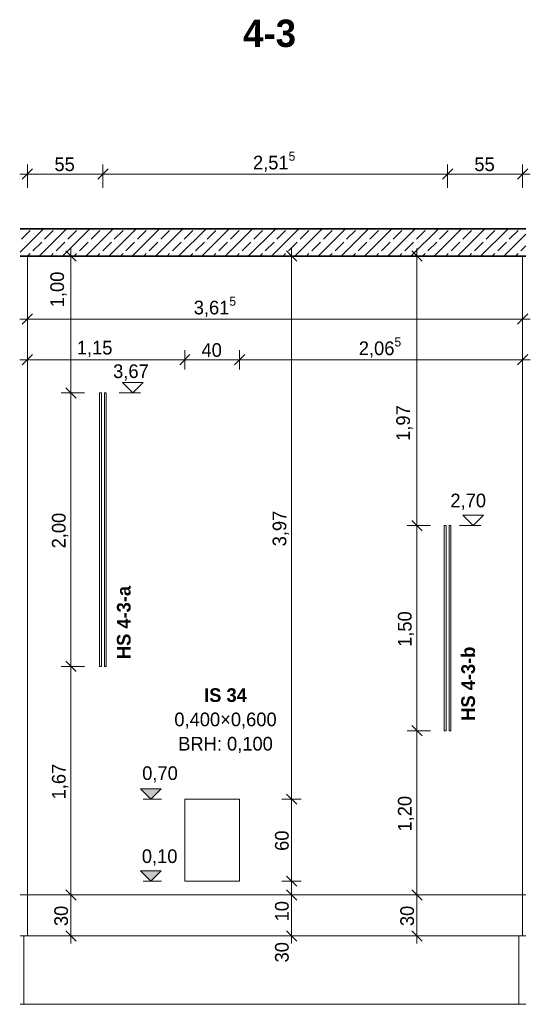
# Model space of a CAD drawing. Extents: x -22247 to 536407, y -187892 to 17509.
# Tile 53 of 75: x 421440 to 425169, y -185776 to -178577. Entities that reach past the tile are written whole.
import ezdxf
from ezdxf.lldxf.tags import DXFTag

# ---------------------------------------------------------------- set-up
doc = ezdxf.new("R2010")
doc.units = 0
doc.header["$LTSCALE"] = 50
for name, color, linetype, lineweight in [('01 Allgemein Beschriftung', 7, 'Continuous', 25), ('01 Bemaßung einbauteile', 7, 'Continuous', 25), ('01AFU Allgemein Bemaßung', 7, 'Continuous', 25), ('20 Dach Stb-Decke', 7, 'Continuous', 25), ('20 Einbauteile - Halfenschienen', 7, 'Continuous', 25), ('20 Fenster Texte', 7, 'Continuous', 25), ('20 Fundament', 7, 'Continuous', 25), ('20 Innenwände', 7, 'Continuous', 25)]:
    doc.layers.add(name, color=color, linetype=linetype, lineweight=lineweight)
doc.styles.add('ERSTELLTER_STIL_2', font='GOTHIC.TTF')
doc.styles.add('ERSTELLTER_STIL_3', font='txt')
tags = doc.linetypes.add('Untersicht', pattern=[0.4, 0.3, -0.1]).pattern_tags.tags
tags[6:7] = [DXFTag(74, 4), DXFTag(75, 0), DXFTag(340, '0'), DXFTag(46, 1.0), DXFTag(50, 0.0), DXFTag(44, 0.0), DXFTag(45, 0.0)]
tags[4:5] = [DXFTag(74, 4), DXFTag(75, 0), DXFTag(340, '0'), DXFTag(46, 1.0), DXFTag(50, 0.0), DXFTag(44, 0.0), DXFTag(45, 0.0)]

# ---------------------------------------------------------------- blocks, each defined once
blk = doc.blocks.new('-D253')
at = {"layer": '01AFU Allgemein Bemaßung', "color": 7, "linetype": 'Continuous', "lineweight": 13, "ltscale": 0.00028561}
for p, q in [((421.5337, -181.0262), (421.4587, -181.1012)), ((421.4962, -181.134), (421.4962, -180.9933)), ((422.6833, -181.0262), (422.6083, -181.1012)), ((422.6458, -181.134), (422.6458, -180.9933)), ((421.4399, -181.0637), (421.4962, -181.0637)), ((421.4962, -181.0637), (422.6458, -181.0637))]:
    blk.add_line(p, q, dxfattribs=at)
at = {"layer": '01AFU Allgemein Bemaßung', "color": 7, "lineweight": 13, "ltscale": 0.00028561, "insert": (421.857, -181.0437), "char_height": 0.1, "attachment_point": 7, "style": 'ERSTELLTER_STIL_2'}
blk.add_mtext('\\A1;{\\pql;\\fCentury Gothic|b0|i0|c0|p0;\\W1.000000;1,15}', dxfattribs=at)
blk = doc.blocks.new('-D254')
at = {"layer": '01AFU Allgemein Bemaßung', "color": 7, "linetype": 'Continuous', "lineweight": 13, "ltscale": 0.00028561}
for p, q in [((422.6833, -181.0262), (422.6083, -181.1012)), ((422.6458, -181.134), (422.6458, -180.9933)), ((423.0833, -181.0262), (423.0083, -181.1012)), ((423.0458, -181.134), (423.0458, -180.9933)), ((422.6458, -181.0637), (423.0458, -181.0637))]:
    blk.add_line(p, q, dxfattribs=at)
at = {"layer": '01AFU Allgemein Bemaßung', "color": 7, "lineweight": 13, "ltscale": 0.00028561, "insert": (422.7676, -181.0437), "char_height": 0.1, "attachment_point": 7, "style": 'ERSTELLTER_STIL_2'}
blk.add_mtext('\\A1;{\\pql;\\fCentury Gothic|b0|i0|c0|p0;\\W1.000000;40}', dxfattribs=at)
blk = doc.blocks.new('-D255')
at = {"layer": '01AFU Allgemein Bemaßung', "color": 7, "linetype": 'Continuous', "lineweight": 13, "ltscale": 0.00028561}
for p, q in [((423.0833, -181.0262), (423.0083, -181.1012)), ((423.0458, -181.134), (423.0458, -180.9933)), ((425.0755, -181.1012), (425.1505, -181.0262)), ((425.113, -181.134), (425.113, -180.9933)), ((423.0458, -181.0637), (425.113, -181.0637)), ((425.113, -181.0637), (425.1692, -181.0637))]:
    blk.add_line(p, q, dxfattribs=at)
at = {"layer": '01AFU Allgemein Bemaßung', "color": 7, "lineweight": 13, "ltscale": 0.00028561, "insert": (423.9167, -181.0588), "char_height": 0.1, "attachment_point": 7, "style": 'ERSTELLTER_STIL_2'}
blk.add_mtext('\\A1;{\\pql;\\fCentury Gothic|b0|i0|c0|p0;\\W1.000000;2,06\\fCentury Gothic|b0|i0|c0|p0;\\W1.000000;\\A1{\\H.66x;\\S5^  ;}}', dxfattribs=at)
blk = doc.blocks.new('-D256')
at = {"layer": '01AFU Allgemein Bemaßung', "color": 7, "linetype": 'Continuous', "lineweight": 13, "ltscale": 0.00028561}
for p, q in [((421.4962, -180.8362), (421.4962, -180.6658)), ((421.5337, -180.7283), (421.4587, -180.8033)), ((425.0755, -180.8033), (425.1505, -180.7283)), ((425.113, -180.8658), (425.113, -180.6955)), ((421.4399, -180.7658), (421.4962, -180.7658)), ((421.4962, -180.7658), (425.113, -180.7658)), ((425.113, -180.7658), (425.1692, -180.7658))]:
    blk.add_line(p, q, dxfattribs=at)
at = {"layer": '01AFU Allgemein Bemaßung', "color": 7, "lineweight": 13, "ltscale": 0.00028561, "insert": (422.7111, -180.761), "char_height": 0.1, "attachment_point": 7, "style": 'ERSTELLTER_STIL_2'}
blk.add_mtext('\\A1;{\\pql;\\fCentury Gothic|b0|i0|c0|p0;\\W1.000000;3,61\\fCentury Gothic|b0|i0|c0|p0;\\W1.000000;\\A1{\\H.66x;\\S5^  ;}}', dxfattribs=at)
blk = doc.blocks.new('-D257')
at = {"layer": '01AFU Allgemein Bemaßung', "color": 7, "linetype": 'Continuous', "lineweight": 13, "ltscale": 0.00028561}
for p, q in [((423.4962, -184.9758), (423.3555, -184.9758)), ((423.3884, -184.9383), (423.4634, -185.0133)), ((423.4259, -185.2758), (423.4259, -184.9758)), ((423.4962, -185.2758), (423.3555, -185.2758)), ((423.3884, -185.2383), (423.4634, -185.3133)), ((423.4259, -185.3321), (423.4259, -185.2758))]:
    blk.add_line(p, q, dxfattribs=at)
at = {"layer": '01AFU Allgemein Bemaßung', "color": 7, "lineweight": 13, "ltscale": 0.00028561, "char_height": 0.1, "attachment_point": 7, "rotation": 90, "style": 'ERSTELLTER_STIL_2'}
for s, insert in [('\\A1;{\\pql;\\fCentury Gothic|b0|i0|c0|p0;\\W1.000000;10}', (423.4059, -185.1698)), ('\\A1;{\\pql;\\fCentury Gothic|b0|i0|c0|p0;\\W1.000000;30}', (423.4059, -185.4698))]:
    blk.add_mtext(s, dxfattribs=dict(at, insert=insert))
blk = doc.blocks.new('-D258')
at = {"layer": '01AFU Allgemein Bemaßung', "color": 7, "linetype": 'Continuous', "lineweight": 13, "ltscale": 0.00028561}
for p, q in [((423.4259, -184.8758), (423.4259, -184.2758)), ((423.3884, -184.8383), (423.4634, -184.9133)), ((423.4962, -184.8758), (423.3555, -184.8758)), ((423.4259, -184.9758), (423.4259, -184.8758)), ((423.4962, -184.9758), (423.3555, -184.9758)), ((423.3884, -184.9383), (423.4634, -185.0133))]:
    blk.add_line(p, q, dxfattribs=at)
blk = doc.blocks.new('-D259')
at = {"layer": '01AFU Allgemein Bemaßung', "color": 7, "linetype": 'Continuous', "lineweight": 13, "ltscale": 0.00028561}
for p, q in [((423.4962, -184.2758), (423.3555, -184.2758)), ((423.3884, -184.2383), (423.4634, -184.3133)), ((423.4259, -184.8758), (423.4259, -184.2758)), ((423.3884, -184.8383), (423.4634, -184.9133))]:
    blk.add_line(p, q, dxfattribs=at)
at = {"layer": '01AFU Allgemein Bemaßung', "color": 7, "lineweight": 13, "ltscale": 0.00028561, "insert": (423.4059, -184.6541), "char_height": 0.1, "attachment_point": 7, "rotation": 90, "style": 'ERSTELLTER_STIL_2'}
blk.add_mtext('\\A1;{\\pql;\\fCentury Gothic|b0|i0|c0|p0;\\W1.000000;60}', dxfattribs=at)
blk = doc.blocks.new('-D260')
at = {"layer": '01AFU Allgemein Bemaßung', "color": 7, "linetype": 'Continuous', "lineweight": 13, "ltscale": 0.00028561}
for p, q in [((423.4962, -180.3058), (423.3555, -180.3058)), ((423.4634, -180.3433), (423.3884, -180.2683)), ((423.4259, -180.3058), (423.4259, -180.2496)), ((423.4259, -184.2758), (423.4259, -180.3058)), ((423.4962, -184.2758), (423.3555, -184.2758)), ((423.3884, -184.2383), (423.4634, -184.3133))]:
    blk.add_line(p, q, dxfattribs=at)
at = {"layer": '01AFU Allgemein Bemaßung', "color": 7, "lineweight": 13, "ltscale": 0.00028561, "insert": (423.4059, -182.4277), "char_height": 0.1, "attachment_point": 7, "rotation": 90, "style": 'ERSTELLTER_STIL_2'}
blk.add_mtext('\\A1;{\\pql;\\fCentury Gothic|b0|i0|c0|p0;\\W1.000000;3,97}', dxfattribs=at)
blk = doc.blocks.new('-D261')
at = {"layer": '01 Bemaßung einbauteile', "color": 200, "linetype": 'Continuous', "lineweight": 18, "ltscale": 0.00105, "true_color": 0xd600ff}
for p, q in [((421.5337, -179.6683), (421.4587, -179.7433)), ((421.4962, -179.8058), (421.4962, -179.6355)), ((422.0852, -179.6683), (422.0102, -179.7433)), ((422.0477, -179.8058), (422.0477, -179.6355)), ((421.4399, -179.7058), (421.4962, -179.7058)), ((421.4962, -179.7058), (422.0477, -179.7058))]:
    blk.add_line(p, q, dxfattribs=at)
at = {"layer": '01 Bemaßung einbauteile', "color": 200, "lineweight": 18, "ltscale": 0.00105, "true_color": 0xd600ff, "insert": (421.6937, -179.6858), "char_height": 0.1, "attachment_point": 7, "style": 'ERSTELLTER_STIL_2'}
blk.add_mtext('\\A1;{\\pql;\\fCentury Gothic|b0|i0|c0|p0;\\W1.000000;55}', dxfattribs=at)
blk = doc.blocks.new('-D262')
at = {"layer": '01 Bemaßung einbauteile', "color": 200, "linetype": 'Continuous', "lineweight": 18, "ltscale": 0.00105, "true_color": 0xd600ff}
for p, q in [((422.0852, -179.6683), (422.0102, -179.7433)), ((422.0477, -179.8058), (422.0477, -179.6355)), ((424.6024, -179.6683), (424.5274, -179.7433)), ((424.5649, -179.8058), (424.5649, -179.6355)), ((422.0477, -179.7058), (424.5649, -179.7058))]:
    blk.add_line(p, q, dxfattribs=at)
at = {"layer": '01 Bemaßung einbauteile', "color": 200, "lineweight": 18, "ltscale": 0.00105, "true_color": 0xd600ff, "insert": (423.1436, -179.701), "char_height": 0.1, "attachment_point": 7, "style": 'ERSTELLTER_STIL_2'}
blk.add_mtext('\\A1;{\\pql;\\fCentury Gothic|b0|i0|c0|p0;\\W1.000000;2,51\\fCentury Gothic|b0|i0|c0|p0;\\W1.000000;\\A1{\\H.66x;\\S5^  ;}}', dxfattribs=at)
blk = doc.blocks.new('-D263')
at = {"layer": '01 Bemaßung einbauteile', "color": 200, "linetype": 'Continuous', "lineweight": 18, "ltscale": 0.00105, "true_color": 0xd600ff}
for p, q in [((424.6024, -179.6683), (424.5274, -179.7433)), ((424.5649, -179.8058), (424.5649, -179.6355)), ((425.0755, -179.7433), (425.1505, -179.6683)), ((425.113, -179.8058), (425.113, -179.6355)), ((424.5649, -179.7058), (425.113, -179.7058)), ((425.113, -179.7058), (425.1692, -179.7058))]:
    blk.add_line(p, q, dxfattribs=at)
at = {"layer": '01 Bemaßung einbauteile', "color": 200, "lineweight": 18, "ltscale": 0.00105, "true_color": 0xd600ff, "insert": (424.7607, -179.6858), "char_height": 0.1, "attachment_point": 7, "style": 'ERSTELLTER_STIL_2'}
blk.add_mtext('\\A1;{\\pql;\\fCentury Gothic|b0|i0|c0|p0;\\W1.000000;55}', dxfattribs=at)
blk = doc.blocks.new('-D264')
at = {"layer": '01 Bemaßung einbauteile', "color": 200, "linetype": 'Continuous', "lineweight": 18, "ltscale": 0.00105, "true_color": 0xd600ff}
for p, q in [((421.8842, -184.9758), (421.7139, -184.9758)), ((421.7764, -184.9383), (421.8514, -185.0133)), ((421.8139, -185.2758), (421.8139, -184.9758)), ((421.9139, -185.2758), (421.7436, -185.2758)), ((421.7764, -185.2383), (421.8514, -185.3133)), ((421.8139, -185.3321), (421.8139, -185.2758))]:
    blk.add_line(p, q, dxfattribs=at)
at = {"layer": '01 Bemaßung einbauteile', "color": 200, "lineweight": 18, "ltscale": 0.00105, "true_color": 0xd600ff, "insert": (421.7939, -185.2041), "char_height": 0.1, "attachment_point": 7, "rotation": 90, "style": 'ERSTELLTER_STIL_2'}
blk.add_mtext('\\A1;{\\pql;\\fCentury Gothic|b0|i0|c0|p0;\\W1.000000;30}', dxfattribs=at)
blk = doc.blocks.new('-D265')
at = {"layer": '01 Bemaßung einbauteile', "color": 200, "linetype": 'Continuous', "lineweight": 18, "ltscale": 0.00105, "true_color": 0xd600ff}
for p, q in [((421.7764, -183.2683), (421.8514, -183.3433)), ((421.9139, -183.3058), (421.7436, -183.3058)), ((421.8139, -184.9758), (421.8139, -183.3058)), ((421.8842, -184.9758), (421.7139, -184.9758)), ((421.7764, -184.9383), (421.8514, -185.0133))]:
    blk.add_line(p, q, dxfattribs=at)
at = {"layer": '01 Bemaßung einbauteile', "color": 200, "lineweight": 18, "ltscale": 0.00105, "true_color": 0xd600ff, "insert": (421.7939, -184.2777), "char_height": 0.1, "attachment_point": 7, "rotation": 90, "style": 'ERSTELLTER_STIL_2'}
blk.add_mtext('\\A1;{\\pql;\\fCentury Gothic|b0|i0|c0|p0;\\W1.000000;1,67}', dxfattribs=at)
blk = doc.blocks.new('-D266')
at = {"layer": '01 Bemaßung einbauteile', "color": 200, "linetype": 'Continuous', "lineweight": 18, "ltscale": 0.00105, "true_color": 0xd600ff}
for p, q in [((421.9139, -181.3058), (421.7436, -181.3058)), ((421.7764, -181.2683), (421.8514, -181.3433)), ((421.8139, -183.3058), (421.8139, -181.3058)), ((421.7764, -183.2683), (421.8514, -183.3433)), ((421.9139, -183.3058), (421.7436, -183.3058))]:
    blk.add_line(p, q, dxfattribs=at)
at = {"layer": '01 Bemaßung einbauteile', "color": 200, "lineweight": 18, "ltscale": 0.00105, "true_color": 0xd600ff, "insert": (421.7939, -182.4427), "char_height": 0.1, "attachment_point": 7, "rotation": 90, "style": 'ERSTELLTER_STIL_2'}
blk.add_mtext('\\A1;{\\pql;\\fCentury Gothic|b0|i0|c0|p0;\\W1.000000;2,00}', dxfattribs=at)
blk = doc.blocks.new('-D267')
at = {"layer": '01 Bemaßung einbauteile', "color": 200, "linetype": 'Continuous', "lineweight": 18, "ltscale": 0.00105, "true_color": 0xd600ff}
for p, q in [((421.8842, -180.3058), (421.7139, -180.3058)), ((421.8514, -180.3433), (421.7764, -180.2683)), ((421.8139, -180.3058), (421.8139, -180.2496)), ((421.8139, -181.3058), (421.8139, -180.3058)), ((421.9139, -181.3058), (421.7436, -181.3058)), ((421.7764, -181.2683), (421.8514, -181.3433))]:
    blk.add_line(p, q, dxfattribs=at)
at = {"layer": '01 Bemaßung einbauteile', "color": 200, "lineweight": 18, "ltscale": 0.00105, "true_color": 0xd600ff, "insert": (421.7821, -180.6796), "char_height": 0.1, "attachment_point": 7, "rotation": 90, "style": 'ERSTELLTER_STIL_2'}
blk.add_mtext('\\A1;{\\pql;\\fCentury Gothic|b0|i0|c0|p0;\\W1.000000;1,00}', dxfattribs=at)
blk = doc.blocks.new('-D268')
at = {"layer": '01 Bemaßung einbauteile', "color": 200, "linetype": 'Continuous', "lineweight": 18, "ltscale": 0.00105, "true_color": 0xd600ff}
for p, q in [((424.4111, -184.9758), (424.2408, -184.9758)), ((424.3033, -184.9383), (424.3783, -185.0133)), ((424.3408, -185.2758), (424.3408, -184.9758)), ((424.4111, -185.2758), (424.2408, -185.2758)), ((424.3033, -185.2383), (424.3783, -185.3133)), ((424.3408, -185.3321), (424.3408, -185.2758))]:
    blk.add_line(p, q, dxfattribs=at)
at = {"layer": '01 Bemaßung einbauteile', "color": 200, "lineweight": 18, "ltscale": 0.00105, "true_color": 0xd600ff, "insert": (424.3208, -185.2041), "char_height": 0.1, "attachment_point": 7, "rotation": 90, "style": 'ERSTELLTER_STIL_2'}
blk.add_mtext('\\A1;{\\pql;\\fCentury Gothic|b0|i0|c0|p0;\\W1.000000;30}', dxfattribs=at)
blk = doc.blocks.new('-D269')
at = {"layer": '01 Bemaßung einbauteile', "color": 200, "linetype": 'Continuous', "lineweight": 18, "ltscale": 0.00105, "true_color": 0xd600ff}
for p, q in [((424.4408, -183.7758), (424.2705, -183.7758)), ((424.3033, -183.7383), (424.3783, -183.8133)), ((424.3408, -184.9758), (424.3408, -183.7758)), ((424.4111, -184.9758), (424.2408, -184.9758)), ((424.3033, -184.9383), (424.3783, -185.0133))]:
    blk.add_line(p, q, dxfattribs=at)
at = {"layer": '01 Bemaßung einbauteile', "color": 200, "lineweight": 18, "ltscale": 0.00105, "true_color": 0xd600ff, "insert": (424.3208, -184.5127), "char_height": 0.1, "attachment_point": 7, "rotation": 90, "style": 'ERSTELLTER_STIL_2'}
blk.add_mtext('\\A1;{\\pql;\\fCentury Gothic|b0|i0|c0|p0;\\W1.000000;1,20}', dxfattribs=at)
blk = doc.blocks.new('-D270')
at = {"layer": '01 Bemaßung einbauteile', "color": 200, "linetype": 'Continuous', "lineweight": 18, "ltscale": 0.00105, "true_color": 0xd600ff}
for p, q in [((424.3033, -182.2383), (424.3783, -182.3133)), ((424.4408, -182.2758), (424.2705, -182.2758)), ((424.3408, -183.7758), (424.3408, -182.2758)), ((424.4408, -183.7758), (424.2705, -183.7758)), ((424.3033, -183.7383), (424.3783, -183.8133))]:
    blk.add_line(p, q, dxfattribs=at)
at = {"layer": '01 Bemaßung einbauteile', "color": 200, "lineweight": 18, "ltscale": 0.00105, "true_color": 0xd600ff, "insert": (424.3208, -183.1627), "char_height": 0.1, "attachment_point": 7, "rotation": 90, "style": 'ERSTELLTER_STIL_2'}
blk.add_mtext('\\A1;{\\pql;\\fCentury Gothic|b0|i0|c0|p0;\\W1.000000;1,50}', dxfattribs=at)
blk = doc.blocks.new('-D271')
at = {"layer": '01 Bemaßung einbauteile', "color": 200, "linetype": 'Continuous', "lineweight": 18, "ltscale": 0.00105, "true_color": 0xd600ff}
for p, q in [((424.4111, -180.3058), (424.2408, -180.3058)), ((424.3783, -180.3433), (424.3033, -180.2683)), ((424.3408, -180.3058), (424.3408, -180.2496)), ((424.3408, -182.2758), (424.3408, -180.3058)), ((424.3033, -182.2383), (424.3783, -182.3133)), ((424.4408, -182.2758), (424.2705, -182.2758))]:
    blk.add_line(p, q, dxfattribs=at)
at = {"layer": '01 Bemaßung einbauteile', "color": 200, "lineweight": 18, "ltscale": 0.00105, "true_color": 0xd600ff, "insert": (424.309, -181.6564), "char_height": 0.1, "attachment_point": 7, "rotation": 90, "style": 'ERSTELLTER_STIL_2'}
blk.add_mtext('\\A1;{\\pql;\\fCentury Gothic|b0|i0|c0|p0;\\W1.000000;1,97}', dxfattribs=at)

msp = doc.modelspace()

# ---------------------------------------------------------------- hatches: boundary and pattern name
at = {"layer": '01AFU Allgemein Bemaßung', "linetype": 'Continuous', "lineweight": 13, "ltscale": 0.00028561}
for points in [[(422397.6, -184275.8), (422472.6, -184200.8), (422322.6, -184200.8)], [(422397.6, -184875.8), (422472.6, -184800.8), (422322.6, -184800.8)]]:
    msp.add_hatch(color=7, dxfattribs=at).paths.add_polyline_path(points)
at = {"layer": '20 Dach Stb-Decke', "linetype": 'Continuous', "lineweight": 13, "ltscale": 0.00028561, "true_color": 0x000100}
h = msp.add_hatch(dxfattribs=at)
h.set_pattern_fill('Beton_Stahlbeton_000c', color=98, scale=1000, style=0, pattern_type=2)
h.set_pattern_definition([(45, (407069.41, -184975.84), (-84.8528, 84.8528), []), (45, (407026.99, -184933.41), (-84.8528, 84.8528), [90, -30])])
h.paths.add_polyline_path([(421442.5, -180105.8), (421442.5, -180305.8), (425136.1, -180305.8), (425136.1, -180105.8)])

# ---------------------------------------------------------------- linework, layer by layer
at = {"layer": '01 Bemaßung einbauteile', "color": 200, "linetype": 'Continuous', "lineweight": 18, "ltscale": 0.00105, "true_color": 0xd600ff}
for p, q in [((422265.6, -181305.8), (422190.6, -181230.8)), ((422190.6, -181230.8), (422340.6, -181230.8)), ((422340.6, -181230.8), (422265.6, -181305.8)), ((422265.6, -181305.8), (422165.6, -181305.8)), ((422265.6, -181305.8), (422321.8, -181305.8)), ((424751.9, -182275.8), (424676.9, -182200.8)), ((424676.9, -182200.8), (424826.9, -182200.8)), ((424826.9, -182200.8), (424751.9, -182275.8)), ((424751.9, -182275.8), (424651.9, -182275.8)), ((424751.9, -182275.8), (424808.1, -182275.8))]:
    msp.add_line(p, q, dxfattribs=at)
at = {"layer": '01AFU Allgemein Bemaßung', "color": 7, "linetype": 'Continuous', "lineweight": 13, "ltscale": 0.00028561}
for p, q in [((422397.6, -184275.8), (422322.6, -184200.8)), ((422322.6, -184200.8), (422472.6, -184200.8)), ((422472.6, -184200.8), (422397.6, -184275.8)), ((422397.6, -184275.8), (422341.4, -184275.8)), ((422397.6, -184275.8), (422476.4, -184275.8)), ((422397.6, -184875.8), (422322.6, -184800.8)), ((422322.6, -184800.8), (422472.6, -184800.8)), ((422472.6, -184800.8), (422397.6, -184875.8)), ((422397.6, -184875.8), (422341.4, -184875.8)), ((422397.6, -184875.8), (422476.4, -184875.8))]:
    msp.add_line(p, q, dxfattribs=at)
at = {"layer": '20 Dach Stb-Decke', "color": 7, "linetype": 'Continuous', "lineweight": 35, "ltscale": 0.015006}
for p, q in [((425136.1, -180105.8), (421442.5, -180105.8)), ((425136.1, -180305.8), (421442.5, -180305.8))]:
    msp.add_line(p, q, dxfattribs=at)
at = {"layer": '20 Dach Stb-Decke', "color": 30, "linetype": 'Untersicht', "lineweight": 18, "ltscale": 0.00026244, "true_color": 0xff7300}
msp.add_line((421442.5, -184975.8), (425136.1, -184975.8), dxfattribs=at)
at = {"layer": '20 Einbauteile - Halfenschienen', "color": 200, "linetype": 'Continuous', "lineweight": 18, "ltscale": 0.00105, "true_color": 0xd600ff}
for p, q in [((422023.2, -181305.8), (422036.5, -181305.8)), ((422023.2, -183305.8), (422023.2, -181305.8)), ((422036.5, -183305.8), (422036.5, -181305.8)), ((422059, -181305.8), (422072.2, -181305.8)), ((422059, -183305.8), (422059, -181305.8)), ((422072.2, -183305.8), (422072.2, -181305.8)), ((424540.4, -182275.8), (424553.6, -182275.8)), ((424540.4, -183775.8), (424540.4, -182275.8)), ((424553.6, -183775.8), (424553.6, -182275.8)), ((424576.1, -182275.8), (424589.4, -182275.8)), ((424576.1, -183775.8), (424576.1, -182275.8)), ((424589.4, -183775.8), (424589.4, -182275.8)), ((422023.2, -183305.8), (422036.5, -183305.8)), ((422059, -183305.8), (422072.2, -183305.8)), ((424540.4, -183775.8), (424553.6, -183775.8)), ((424576.1, -183775.8), (424589.4, -183775.8))]:
    msp.add_line(p, q, dxfattribs=at)
at = {"layer": '20 Fundament', "color": 7, "linetype": 'Continuous', "lineweight": 18, "ltscale": 0.00105}
for p, q in [((421442.5, -185275.8), (421469.4, -185275.8)), ((421469.4, -185275.8), (421469.4, -185775.8)), ((421469.4, -185275.8), (425086.1, -185275.8)), ((425086.1, -185275.8), (425136.1, -185275.8)), ((425086.1, -185775.8), (425086.1, -185275.8)), ((421469.4, -185775.8), (421442.5, -185775.8)), ((421469.4, -185775.8), (425086.1, -185775.8)), ((425086.1, -185775.8), (425136.1, -185775.8))]:
    msp.add_line(p, q, dxfattribs=at)
at = {"layer": '20 Innenwände', "color": 7, "linetype": 'Continuous', "lineweight": 18, "ltscale": 0.00105}
for p, q in [((421496.2, -180305.8), (421496.2, -185275.8)), ((425113, -185275.8), (425113, -180305.8)), ((422645.8, -184875.8), (422645.8, -184275.8)), ((422645.8, -184275.8), (423045.8, -184275.8)), ((423045.8, -184275.8), (423045.8, -184875.8)), ((423045.8, -184875.8), (422645.8, -184875.8))]:
    msp.add_line(p, q, dxfattribs=at)

# ---------------------------------------------------------------- block references
at = {"layer": '01 Bemaßung einbauteile', "color": 200, "linetype": 'Continuous', "lineweight": 18, "ltscale": 0.00105, "true_color": 0xd600ff, "xscale": 1000, "yscale": 1000, "zscale": 1000}
for name in ['-D262', '-D261', '-D263', '-D267', '-D271', '-D266', '-D270', '-D265', '-D269', '-D264', '-D268']:
    msp.add_blockref(name, (0, 0), dxfattribs=at)
at = {"layer": '01AFU Allgemein Bemaßung', "color": 7, "linetype": 'Continuous', "lineweight": 13, "ltscale": 0.00028561, "xscale": 1000, "yscale": 1000, "zscale": 1000}
for name in ['-D260', '-D256', '-D255', '-D253', '-D254', '-D259', '-D258', '-D257']:
    msp.add_blockref(name, (0, 0), dxfattribs=at)

# ---------------------------------------------------------------- texts
at = {"layer": '01 Allgemein Beschriftung', "color": 1, "linetype": 'Continuous', "lineweight": 18, "ltscale": 0.00105, "true_color": 0xf50000, "insert": (423071.9, -178678), "char_height": 200, "attachment_point": 4, "style": 'ERSTELLTER_STIL_3'}
msp.add_mtext('\\A1;{\\fCentury Gothic|b1|i0|c0|p0;\\W1;4-\\fCentury Gothic|b1|i0|c0|p0;\\W1;3}', dxfattribs=at)
at = {"layer": '01 Bemaßung einbauteile', "color": 200, "lineweight": 18, "ltscale": 0.00105, "true_color": 0xd600ff, "char_height": 100, "attachment_point": 7, "style": 'ERSTELLTER_STIL_2'}
for s, insert in [('\\A1;{\\fCentury Gothic|b0|i0|c0|p0;\\W1;3,67}', (422122.3, -181215.8)), ('\\A1;{\\fCentury Gothic|b0|i0|c0|p0;\\W1;2,70}', (424585.7, -182161.2))]:
    msp.add_mtext(s, dxfattribs=dict(at, insert=insert))
at = {"layer": '01AFU Allgemein Bemaßung', "color": 7, "lineweight": 13, "ltscale": 0.00028561, "char_height": 100, "attachment_point": 7, "style": 'ERSTELLTER_STIL_2'}
for s, insert in [('\\A1;{\\fCentury Gothic|b0|i0|c0|p0;\\W1;0,70}', (422334.5, -184154.4)), ('\\A1;{\\fCentury Gothic|b0|i0|c0|p0;\\W1;0,10}', (422331.9, -184761.4))]:
    msp.add_mtext(s, dxfattribs=dict(at, insert=insert))
at = {"layer": '20 Einbauteile - Halfenschienen', "color": 7, "linetype": 'Continuous', "lineweight": 13, "ltscale": 0.00028561, "char_height": 100, "attachment_point": 8, "rotation": 90, "style": 'ERSTELLTER_STIL_3'}
for s, insert in [('\\A1;{\\fCentury Gothic|b1|i0|c0|p0;\\W1;HS 4-3-a}', (422251.6, -182984.7)), ('\\A1;{\\fCentury Gothic|b1|i0|c0|p0;\\W1;HS 4-3-b}', (424767, -183431.9))]:
    msp.add_mtext(s, dxfattribs=dict(at, insert=insert))
at = {"layer": '20 Fenster Texte', "color": 7, "linetype": 'Continuous', "lineweight": 13, "ltscale": 0.00028561, "insert": (422943.1, -183939.3), "char_height": 100, "attachment_point": 8, "line_spacing_factor": 1.065938, "style": 'ERSTELLTER_STIL_3'}
msp.add_mtext('\\A1;{\\fCentury Gothic|b1|i0|c0|p0;\\W1;IS 34\\P\\fCentury Gothic|b0|i0|c0|p0;\\W1;0,400×0,600\\P\\fCentury Gothic|b0|i0|c0|p0;\\W1;BRH: \\fCentury Gothic|b0|i0|c0|p0;\\W1;0,100}', dxfattribs=at)

doc.saveas('drawing.dxf')
